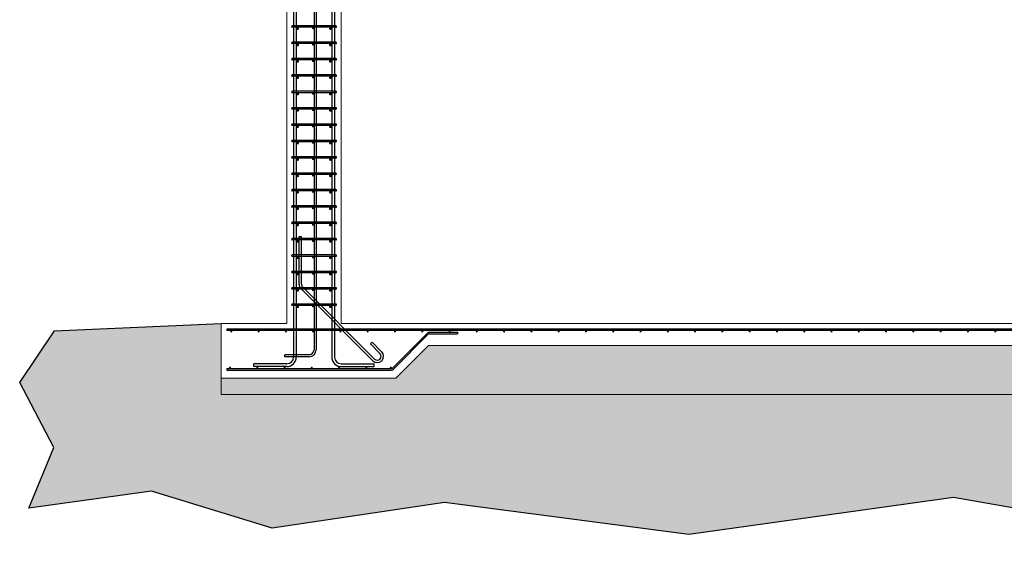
# Model space of a CAD drawing. Header units: inches. Extents: x 25395 to 30159, y 885 to 2190.
# Tile 1 of 15: x 25395 to 25755, y 906 to 1106. Entities that reach past the tile are written whole.
import ezdxf

# ---------------------------------------------------------------- set-up
doc = ezdxf.new("R2010")
doc.units = ezdxf.units.IN
doc.header["$LTSCALE"] = 0.01
doc.header["$MEASUREMENT"] = 0
for name, color, linetype, lineweight in [('A-WALL-FULL-INTR', 3, 'Continuous', 13), ('G-SECT2', 4, 'Continuous', 30), ('S-WALL-SHEA', 115, 'Continuous', 30), ('SDTL', 6, 'Continuous', 25)]:
    doc.layers.add(name, color=color, linetype=linetype, lineweight=lineweight)

msp = doc.modelspace()

# ---------------------------------------------------------------- hatches: boundary and pattern name
at = {"layer": 'G-SECT2'}
h = msp.add_hatch(dxfattribs=at)
h.set_pattern_fill('GRAVEL', color=256, scale=7.5)
h.set_pattern_definition([(228.0127875, (5.4, 7.5), (-60, -67.5), [1.00902, -99.8931604]), (184.9697407, (4.725, 6.75), (90, 7.5), [1.73151, -171.4194357]), (132.510447, (3, 6.6), (75, -82.5), [1.22091, -120.8702445]), (267.273689, (0.075, 4.725), (7.5, 150), [1.576785, -156.1016853]), (292.8336542, (0, 3.15), (-37.5, 90), [1.5461625, -153.0702985]), (357.273689, (0.6, 1.725), (-150, 7.5), [1.576785, -156.1016853]), (37.6942405, (2.175, 1.65), (-97.5, -75), [2.0852175, -206.4363641]), (72.2553284, (3.825, 2.925), (52.5, 165), [1.96866, -194.8974112]), (121.4295656, (4.425, 4.8), (-60, 97.5), [1.582125, -156.6305483]), (175.2363583, (3.6, 6.15), (82.5, -7.5), [1.80624, -88.5057193]), (222.3974378, (1.8, 6.3), (-90, -82.5), [2.33586, -231.2503125]), (138.8140748, (7.5, 4.65), (-52.5, 45), [0.7972575, -78.928836]), (171.4692344, (6.9, 5.175), (97.5, -15), [1.5167775, -150.1613356]), (225, (5.4, 5.4), (-8e-16, -7.5), [1.0606575, -9.5459442]), (203.1985905, (4.875, 6.3), (37.5, 15), [0.571185, -56.5471133]), (291.8014095, (4.35, 6.075), (-7.5, 22.5), [0.8077725, -39.5809636]), (30.9637565, (4.65, 5.325), (22.5, 15), [1.3119675, -42.4201717]), (161.565051, (5.775, 6), (15, -7.5), [0.9486825, -22.7684]), (16.3895403, (0, 6.075), (75, 22.5), [1.329, -131.5713386]), (70.346176, (1.275, 6.45), (-30, -82.5), [1.1149575, -110.3805581]), (293.1985905, (5.775, 7.5), (-15, 37.5), [1.1423625, -55.9759358]), (343.6104597, (6.225, 6.45), (-75, 22.5), [1.329, -131.5713386]), (339.4439548, (0, 1.425), (-37.5, 15), [1.2816, -62.798428]), (294.7751406, (1.2, 0.975), (-37.5, 82.5), [1.073835, -106.309823]), (66.8014095, (5.85, 0), (15, 37.5), [1.1423625, -55.9759358]), (17.3540246, (6.3, 1.05), (-97.5, -30), [1.2572325, -124.4656771]), (69.4439548, (2.175, 0), (-15, -37.5), [0.6408, -63.439228]), (101.3099325, (5.4, 0), (-7.5, 30), [0.382425, -37.8602214]), (165.9637565, (5.325, 0.375), (22.5, -7.5), [1.5461625, -29.3771297]), (186.009006, (3.825, 0.75), (75, 7.5), [1.432875, -141.8544238]), (303.6900675, (4.65, 4.65), (-7.5, 15), [1.081665, -25.9599696]), (353.1572266, (5.25, 3.75), (127.5, -15), [1.888455, -186.9567197]), (60.945396, (7.125, 3.525), (-30, -52.5), [0.77217, -76.445056]), (90, (7.5, 4.2), (-7.5, 7.5), [0.45, -7.05]), (120.2564372, (3.675, 0.975), (30, -52.5), [1.04193, -103.1514]), (48.0127875, (3.15, 1.875), (60, 67.5), [2.01804, -98.8841404]), (0, (4.5, 3.375), (7.5, 7.5), [1.95, -5.55]), (325.3048465, (6.45, 3.375), (75, -52.5), [1.185855, -117.3995573]), (254.054604, (7.425, 2.7), (-7.5, -30), [1.092015, -53.5088092]), (207.6459754, (7.125, 1.65), (-142.5, -75), [1.7779875, -176.0210564]), (175.4260787, (5.55, 0.825), (-97.5, 7.5), [1.8809925, -186.2180506])])
h.paths.add_polyline_path([(26744.44, 968.45), (26744.44, 974.45), (26680.44, 974.45), (26668.44, 986.45), (26312.44, 986.45), (26300.44, 974.45), (26236.44, 974.45), (26224.44, 986.45), (25988.44, 986.45), (25976.44, 974.45), (25912.44, 974.45), (25900.44, 986.45), (25544.44, 986.45), (25532.44, 974.45), (25468.44, 974.45), (25468.44, 968.45)])
at = {"layer": 'S-WALL-SHEA'}
h = msp.add_hatch(dxfattribs=at)
h.set_pattern_fill('EARTH', color=256, scale=35)
h.paths.add_polyline_path([(26818.31, 972.84), (26805.52, 991.75), (26744.44, 994.45), (26744.44, 974.45), (26744.44, 968.45), (25468.44, 968.45), (25468.44, 974.45), (25468.44, 994.45), (25407.35, 991.75), (25394.57, 972.84), (25407.1, 949.07), (25397.89, 926.83), (25442.9, 932.97), (25487.14, 919.42), (25550.3, 928.88), (25639.81, 917.12), (25736.8, 930.66), (25855.52, 909.95), (25936.84, 924.52), (26087.33, 905.85), (26106.44, 905.85), (26125.54, 905.85), (26276.03, 924.52), (26357.35, 909.95), (26476.07, 930.66), (26573.06, 917.12), (26662.57, 928.88), (26725.73, 919.42), (26769.97, 932.97), (26814.98, 926.83), (26805.77, 949.07)])

# ---------------------------------------------------------------- linework, layer by layer
at = {"layer": 'A-WALL-FULL-INTR'}
for p, q in [((25492.44, 1304.45), (25492.44, 994.45)), ((25512.44, 1282.45), (25512.44, 994.45)), ((25492.44, 994.45), (25468.44, 994.45)), ((25468.44, 994.45), (25468.44, 974.45)), ((25512.44, 994.45), (25932.44, 994.45)), ((25532.44, 974.45), (25544.44, 986.45)), ((25544.44, 986.45), (25900.44, 986.45)), ((25468.44, 974.45), (25532.44, 974.45)), ((25468.44, 974.45), (25468.44, 968.45)), ((26744.44, 968.45), (25468.44, 968.45))]:
    msp.add_line(p, q, dxfattribs=at)
at = {"layer": 'S-WALL-SHEA'}
msp.add_lwpolyline([(26125.54, 905.85), (26106.44, 905.85), (26087.33, 905.85), (25936.84, 924.52), (25855.52, 909.95), (25736.8, 930.66), (25639.81, 917.12), (25550.3, 928.88), (25487.14, 919.42), (25442.9, 932.97), (25397.89, 926.83), (25407.1, 949.07), (25394.57, 972.84), (25407.35, 991.75), (25468.44, 994.45)], dxfattribs=at)
at = {"layer": 'SDTL'}
for p, q in [((25494.96, 1301.01), (25494.94, 982.2)), ((25495.94, 1298.2), (25495.94, 982.2)), ((25508.94, 1296.2), (25508.94, 982.2)), ((25509.94, 1296.2), (25509.94, 982.2)), ((25502.44, 1294.7), (25502.44, 984.82)), ((25503.19, 1294.7), (25503.19, 984.82)), ((25510.44, 1103.62), (25494.44, 1103.62)), ((25510.44, 1103.12), (25494.44, 1103.12)), ((25510.44, 1097.62), (25494.44, 1097.62)), ((25510.44, 1097.12), (25494.44, 1097.12)), ((25510.44, 1091.62), (25494.44, 1091.62)), ((25510.44, 1091.12), (25494.44, 1091.12)), ((25510.44, 1085.62), (25494.44, 1085.62)), ((25510.44, 1085.12), (25494.44, 1085.12)), ((25510.44, 1079.62), (25494.44, 1079.62)), ((25510.44, 1079.12), (25494.44, 1079.12)), ((25510.44, 1073.62), (25494.44, 1073.62)), ((25510.44, 1073.12), (25494.44, 1073.12)), ((25510.44, 1067.62), (25494.44, 1067.62)), ((25510.44, 1067.12), (25494.44, 1067.12)), ((25510.44, 1061.62), (25494.44, 1061.62)), ((25510.44, 1061.12), (25494.44, 1061.12)), ((25510.44, 1055.62), (25494.44, 1055.62)), ((25510.44, 1055.12), (25494.44, 1055.12)), ((25510.44, 1049.62), (25494.44, 1049.62)), ((25510.44, 1049.12), (25494.44, 1049.12)), ((25510.44, 1043.62), (25494.44, 1043.62)), ((25510.44, 1043.12), (25494.44, 1043.12)), ((25510.44, 1037.62), (25494.44, 1037.62)), ((25510.44, 1037.12), (25494.44, 1037.12)), ((25510.44, 1031.62), (25494.44, 1031.62)), ((25510.44, 1031.12), (25494.44, 1031.12)), ((25510.44, 1025.62), (25494.44, 1025.62)), ((25510.44, 1025.12), (25494.44, 1025.12)), ((25496.94, 1008.92), (25496.94, 1026.42)), ((25496.94, 1026.42), (25497.81, 1026.42)), ((25497.81, 1008.92), (25497.81, 1026.42)), ((25510.44, 1019.62), (25494.44, 1019.62)), ((25510.44, 1019.12), (25494.44, 1019.12)), ((25510.44, 1013.62), (25494.44, 1013.62)), ((25510.44, 1013.12), (25494.44, 1013.12)), ((25510.44, 1007.62), (25494.44, 1007.62)), ((25510.44, 1007.12), (25494.44, 1007.12)), ((25523.96, 980.85), (25497.67, 1007.15)), ((25498.29, 1007.77), (25524.58, 981.47)), ((25510.44, 1001.62), (25494.44, 1001.62)), ((25510.44, 1001.12), (25494.44, 1001.12)), ((25470.44, 992.45), (25470.44, 991.95)), ((26742.44, 992.45), (25470.44, 992.45)), ((26742.44, 991.95), (25470.44, 991.95)), ((25531.21, 978.17), (25543.93, 990.89)), ((25531.52, 977.78), (25544.29, 990.54)), ((25544.82, 991.26), (25554.97, 991.26)), ((25544.82, 990.76), (25554.97, 990.76)), ((25554.97, 991.26), (25554.97, 990.76)), ((25523.08, 987.04), (25523.7, 987.66)), ((25526.62, 983.5), (25523.08, 987.04)), ((25527.23, 984.12), (25523.7, 987.66)), ((25500.69, 983.07), (25491.69, 983.07)), ((25491.69, 982.32), (25491.69, 983.07)), ((25500.69, 982.32), (25491.69, 982.32)), ((25492.44, 979.7), (25480.44, 979.7)), ((25480.44, 978.7), (25480.44, 979.7)), ((25492.44, 978.7), (25480.44, 978.7)), ((25512.44, 979.7), (25524.44, 979.7)), ((25512.44, 978.7), (25524.44, 978.7)), ((25524.44, 978.7), (25524.44, 979.7)), ((25470.44, 977.95), (25470.44, 977.45)), ((25470.44, 977.95), (25530.67, 977.95)), ((25470.44, 977.45), (25530.73, 977.45))]:
    msp.add_line(p, q, dxfattribs=at)
for points, const_width in [([(25496.19, 1102.62, 1), (25496.69, 1102.62, 1)], 0.499), ([(25501.87, 1102.75, 1), (25502.25, 1102.75, 1)], 0.374), ([(25508.19, 1102.62, 1), (25508.69, 1102.62, 1)], 0.499), ([(25496.19, 1096.62, 1), (25496.69, 1096.62, 1)], 0.499), ([(25501.87, 1096.75, 1), (25502.25, 1096.75, 1)], 0.374), ([(25508.19, 1096.62, 1), (25508.69, 1096.62, 1)], 0.499), ([(25496.19, 1090.62, 1), (25496.69, 1090.62, 1)], 0.499), ([(25501.87, 1090.75, 1), (25502.25, 1090.75, 1)], 0.374), ([(25508.19, 1090.62, 1), (25508.69, 1090.62, 1)], 0.499), ([(25496.19, 1084.62, 1), (25496.69, 1084.62, 1)], 0.499), ([(25501.87, 1084.75, 1), (25502.25, 1084.75, 1)], 0.374), ([(25508.19, 1084.62, 1), (25508.69, 1084.62, 1)], 0.499), ([(25496.19, 1078.62, 1), (25496.69, 1078.62, 1)], 0.499), ([(25501.87, 1078.75, 1), (25502.25, 1078.75, 1)], 0.374), ([(25508.19, 1078.62, 1), (25508.69, 1078.62, 1)], 0.499), ([(25496.19, 1072.62, 1), (25496.69, 1072.62, 1)], 0.499), ([(25501.87, 1072.75, 1), (25502.25, 1072.75, 1)], 0.374), ([(25508.19, 1072.62, 1), (25508.69, 1072.62, 1)], 0.499), ([(25496.19, 1066.62, 1), (25496.69, 1066.62, 1)], 0.499), ([(25501.87, 1066.75, 1), (25502.25, 1066.75, 1)], 0.374), ([(25508.19, 1066.62, 1), (25508.69, 1066.62, 1)], 0.499), ([(25496.19, 1060.62, 1), (25496.69, 1060.62, 1)], 0.499), ([(25501.87, 1060.75, 1), (25502.25, 1060.75, 1)], 0.374), ([(25508.19, 1060.62, 1), (25508.69, 1060.62, 1)], 0.499), ([(25496.19, 1054.62, 1), (25496.69, 1054.62, 1)], 0.499), ([(25501.87, 1054.75, 1), (25502.25, 1054.75, 1)], 0.374), ([(25508.19, 1054.62, 1), (25508.69, 1054.62, 1)], 0.499), ([(25496.19, 1048.62, 1), (25496.69, 1048.62, 1)], 0.499), ([(25501.87, 1048.75, 1), (25502.25, 1048.75, 1)], 0.374), ([(25508.19, 1048.62, 1), (25508.69, 1048.62, 1)], 0.499), ([(25496.19, 1042.62, 1), (25496.69, 1042.62, 1)], 0.499), ([(25501.87, 1042.75, 1), (25502.25, 1042.75, 1)], 0.374), ([(25508.19, 1042.62, 1), (25508.69, 1042.62, 1)], 0.499), ([(25496.19, 1036.62, 1), (25496.69, 1036.62, 1)], 0.499), ([(25501.87, 1036.75, 1), (25502.25, 1036.75, 1)], 0.374), ([(25508.19, 1036.62, 1), (25508.69, 1036.62, 1)], 0.499), ([(25496.19, 1030.62, 1), (25496.69, 1030.62, 1)], 0.499), ([(25501.87, 1030.75, 1), (25502.25, 1030.75, 1)], 0.374), ([(25508.19, 1030.62, 1), (25508.69, 1030.62, 1)], 0.499), ([(25496.19, 1024.62, 1), (25496.69, 1024.62, 1)], 0.499), ([(25501.87, 1024.75, 1), (25502.25, 1024.75, 1)], 0.374), ([(25508.19, 1024.62, 1), (25508.69, 1024.62, 1)], 0.499), ([(25496.19, 1018.62, 1), (25496.69, 1018.62, 1)], 0.499), ([(25501.87, 1018.75, 1), (25502.25, 1018.75, 1)], 0.374), ([(25508.19, 1018.62, 1), (25508.69, 1018.62, 1)], 0.499), ([(25496.19, 1012.62, 1), (25496.69, 1012.62, 1)], 0.499), ([(25501.87, 1012.75, 1), (25502.25, 1012.75, 1)], 0.374), ([(25508.19, 1012.62, 1), (25508.69, 1012.62, 1)], 0.499), ([(25496.19, 1006.62, 1), (25496.69, 1006.62, 1)], 0.499), ([(25501.87, 1006.75, 1), (25502.25, 1006.75, 1)], 0.374), ([(25508.19, 1006.62, 1), (25508.69, 1006.62, 1)], 0.499), ([(25496.19, 1000.62, 1), (25496.69, 1000.62, 1)], 0.499), ([(25501.87, 1000.75, 1), (25502.25, 1000.75, 1)], 0.374), ([(25508.19, 1000.62, 1), (25508.69, 1000.62, 1)], 0.499), ([(25471.92, 991.57, 1), (25472.3, 991.57, 1)], 0.374), ([(25481.92, 991.57, 1), (25482.3, 991.57, 1)], 0.374), ([(25491.92, 991.57, 1), (25492.3, 991.57, 1)], 0.374), ([(25501.92, 991.57, 1), (25502.3, 991.57, 1)], 0.374), ([(25511.92, 991.57, 1), (25512.3, 991.57, 1)], 0.374), ([(25521.92, 991.57, 1), (25522.3, 991.57, 1)], 0.374), ([(25531.92, 991.57, 1), (25532.3, 991.57, 1)], 0.374), ([(25541.92, 991.57, 1), (25542.3, 991.57, 1)], 0.374), ([(25551.92, 991.57, 1), (25552.3, 991.57, 1)], 0.374), ([(25561.92, 991.57, 1), (25562.3, 991.57, 1)], 0.374), ([(25571.92, 991.57, 1), (25572.3, 991.57, 1)], 0.374), ([(25581.92, 991.57, 1), (25582.3, 991.57, 1)], 0.374), ([(25591.92, 991.57, 1), (25592.3, 991.57, 1)], 0.374), ([(25601.92, 991.57, 1), (25602.3, 991.57, 1)], 0.374), ([(25611.92, 991.57, 1), (25612.3, 991.57, 1)], 0.374), ([(25621.92, 991.57, 1), (25622.3, 991.57, 1)], 0.374), ([(25631.92, 991.57, 1), (25632.3, 991.57, 1)], 0.374), ([(25641.92, 991.57, 1), (25642.3, 991.57, 1)], 0.374), ([(25651.92, 991.57, 1), (25652.3, 991.57, 1)], 0.374), ([(25661.92, 991.57, 1), (25662.3, 991.57, 1)], 0.374), ([(25671.92, 991.57, 1), (25672.3, 991.57, 1)], 0.374), ([(25681.92, 991.57, 1), (25682.3, 991.57, 1)], 0.374), ([(25691.92, 991.57, 1), (25692.3, 991.57, 1)], 0.374), ([(25701.92, 991.57, 1), (25702.3, 991.57, 1)], 0.374), ([(25711.92, 991.57, 1), (25712.3, 991.57, 1)], 0.374), ([(25721.92, 991.57, 1), (25722.3, 991.57, 1)], 0.374), ([(25731.92, 991.57, 1), (25732.3, 991.57, 1)], 0.374), ([(25741.92, 991.57, 1), (25742.3, 991.57, 1)], 0.374), ([(25751.92, 991.57, 1), (25752.3, 991.57, 1)], 0.374), ([(25471.44, 978.32, 1), (25471.81, 978.32, 1)], 0.374), ([(25481.44, 978.32, 1), (25481.81, 978.32, 1)], 0.374), ([(25491.44, 978.32, 1), (25491.81, 978.32, 1)], 0.374), ([(25501.44, 978.32, 1), (25501.81, 978.32, 1)], 0.374), ([(25511.44, 978.32, 1), (25511.81, 978.32, 1)], 0.374), ([(25521.44, 978.32, 1), (25521.81, 978.32, 1)], 0.374), ([(25530.4, 978.32, 1), (25530.78, 978.32, 1)], 0.374)]:
    msp.add_lwpolyline(points, format="xyb", close=True, dxfattribs=dict(at, const_width=const_width))
for centre, radius, start, end in [((25494.44, 1103.37), 0.25, 90, 270), ((25510.44, 1103.37), 0.25, 270, 90), ((25494.44, 1097.37), 0.25, 90, 270), ((25510.44, 1097.37), 0.25, 270, 90), ((25494.44, 1091.37), 0.25, 90, 270), ((25510.44, 1091.37), 0.25, 270, 90), ((25494.44, 1085.37), 0.25, 90, 270), ((25510.44, 1085.37), 0.25, 270, 90), ((25494.44, 1079.37), 0.25, 90, 270), ((25510.44, 1079.37), 0.25, 270, 90), ((25494.44, 1073.37), 0.25, 90, 270), ((25510.44, 1073.37), 0.25, 270, 90), ((25494.44, 1067.37), 0.25, 90, 270), ((25510.44, 1067.37), 0.25, 270, 90), ((25494.44, 1061.37), 0.25, 90, 270), ((25510.44, 1061.37), 0.25, 270, 90), ((25494.44, 1055.37), 0.25, 90, 270), ((25510.44, 1055.37), 0.25, 270, 90), ((25494.44, 1049.37), 0.25, 90, 270), ((25510.44, 1049.37), 0.25, 270, 90), ((25494.44, 1043.37), 0.25, 90, 270), ((25510.44, 1043.37), 0.25, 270, 90), ((25494.44, 1037.37), 0.25, 90, 270), ((25510.44, 1037.37), 0.25, 270, 90), ((25494.44, 1031.37), 0.25, 90, 270), ((25510.44, 1031.37), 0.25, 270, 90), ((25494.44, 1025.37), 0.25, 90, 270), ((25510.44, 1025.37), 0.25, 270, 90), ((25494.44, 1019.37), 0.25, 90, 270), ((25510.44, 1019.37), 0.25, 270, 90), ((25494.44, 1013.37), 0.25, 90, 270), ((25510.44, 1013.37), 0.25, 270, 90), ((25494.44, 1007.37), 0.25, 90, 270), ((25499.44, 1008.92), 2.5, 180, 225), ((25499.44, 1008.92), 1.62, 180, 225), ((25510.44, 1007.37), 0.25, 270, 90), ((25494.44, 1001.37), 0.25, 90, 270), ((25510.44, 1001.37), 0.25, 270, 90), ((25544.82, 990.01), 1.25, 90, 135), ((25544.82, 990.01), 0.75, 90, 135), ((25492.44, 982.2), 2.5, 270, 0), ((25492.44, 982.2), 3.5, 270, 0), ((25500.69, 984.82), 2.5, 270, 0), ((25500.69, 984.82), 1.75, 270, 0), ((25512.44, 982.2), 3.5, 180, 270), ((25512.44, 982.2), 2.5, 180, 270), ((25525.6, 982.49), 2.31, 225, 45), ((25525.6, 982.49), 1.44, 225, 45), ((25530.67, 978.7), 0.75, 270, 315), ((25530.73, 978.57), 1.12, 270, 315)]:
    msp.add_arc(centre, radius, start, end, dxfattribs=at)

doc.saveas('drawing.dxf')
